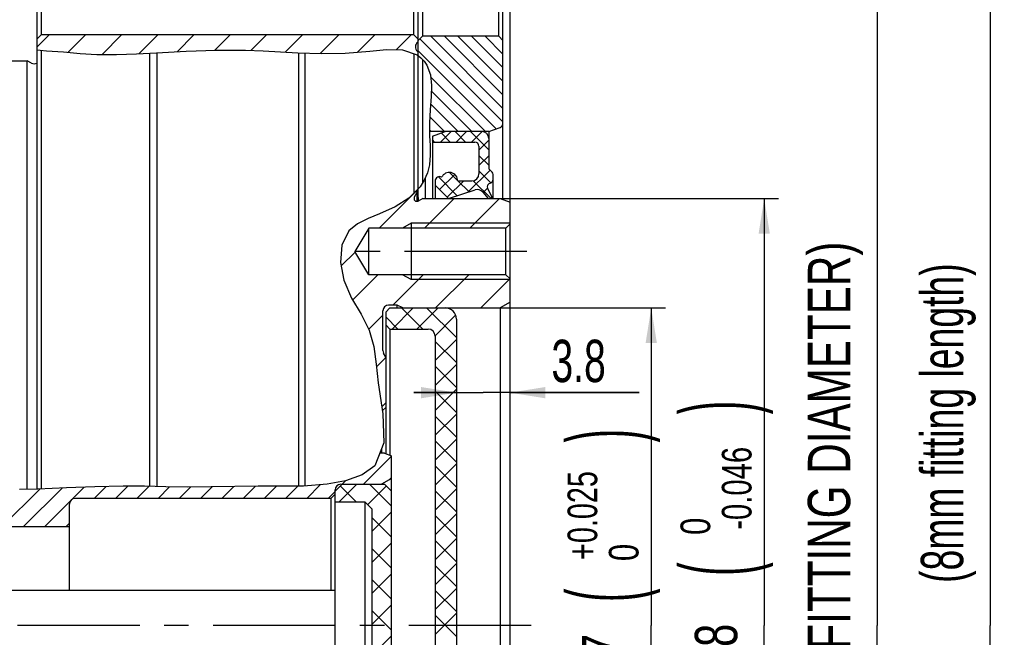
# Model space of a CAD drawing. Header units: millimetres. Extents: x 0 to 420, y 0 to 297.
# Tile 7 of 9: x 211 to 281, y 200 to 244. Entities that reach past the tile are written whole.
import ezdxf
from ezdxf.enums import TextEntityAlignment as Align

# ---------------------------------------------------------------- set-up
doc = ezdxf.new("R2010")
doc.units = ezdxf.units.MM
doc.header["$LTSCALE"] = 23.1
doc.linetypes.add('CENTER', pattern=[0.6, 0.375, -0.075, 0.075, -0.075])
doc.layers.get('0').update_dxf_attribs({"linetype": 'CONTINUOUS'})
for name, color, linetype in [('02___PRT_ALL_AXES', 7, 'CONTINUOUS'), ('02__ASM_ALL_AXES', 7, 'CONTINUOUS'), ('REZVALC', 7, 'CONTINUOUS')]:
    doc.layers.add(name, color=color, linetype=linetype)
doc.styles.get("Standard").update_dxf_attribs({"font": 'txt', "width": 0.8})
doc.styles.add('TEXTSTYLE_1', font='gdt', dxfattribs={"width": 0.8})
doc.dimstyles.new('DIMSTYLE_1', dxfattribs={"dimtxt": 3, "dimasz": 2.5, "dimexe": 1, "dimexo": 0, "dimgap": 0.75, "dimtad": 1, "dimdec": 3, "dimdsep": 46, "dimtxsty": 'Standard', "dimblk": '_FILLED', "dimblk1": '_FILLED', "dimblk2": '_FILLED', "dimcen": 0.09, "dimclrt": 7, "dimadec": 0, "dimazin": 0, "dimtol": 1, "dimtp": 0.025, "dimtfac": 0.7, "dimtdec": 3, "dimtofl": 0, "dimtmove": 0, "dimatfit": 3, "dimldrblk": '_FILLED', "dimfxl": 0, "dimtolj": 1, "dimarcsym": 0})
doc.dimstyles.new('DIMSTYLE_10', dxfattribs={"dimtxt": 3, "dimasz": 2.5, "dimexe": 1, "dimexo": 0, "dimgap": 0.75, "dimtad": 1, "dimdec": 3, "dimdsep": 46, "dimtxsty": 'Standard', "dimblk": '_FILLED', "dimblk1": '_FILLED', "dimblk2": '_FILLED', "dimcen": 0.09, "dimclrt": 7, "dimadec": 0, "dimazin": 0, "dimtp": 0.1, "dimtm": 0.1, "dimtfac": 1, "dimtdec": 3, "dimtofl": 0, "dimtmove": 0, "dimatfit": 3, "dimldrblk": '_FILLED', "dimfxl": 0, "dimtolj": 1, "dimarcsym": 0})
doc.dimstyles.new('DIMSTYLE_2', dxfattribs={"dimtxt": 3, "dimasz": 2.5, "dimexe": 1, "dimexo": 0, "dimgap": 0.75, "dimtad": 1, "dimdec": 3, "dimdsep": 46, "dimtxsty": 'Standard', "dimblk": '_FILLED', "dimblk1": '_FILLED', "dimblk2": '_FILLED', "dimcen": 0.09, "dimclrt": 7, "dimadec": 0, "dimazin": 0, "dimtol": 1, "dimtm": 0.046, "dimtfac": 0.7, "dimtdec": 3, "dimtofl": 0, "dimtmove": 0, "dimatfit": 3, "dimldrblk": '_FILLED', "dimfxl": 0, "dimtolj": 1, "dimarcsym": 0})
doc.dimstyles.new('DIMSTYLE_3', dxfattribs={"dimtxt": 3, "dimasz": 2.5, "dimexe": 1, "dimexo": 0, "dimgap": 0.75, "dimtad": 1, "dimdec": 3, "dimdsep": 46, "dimtxsty": 'Standard', "dimblk": '_FILLED', "dimblk1": '_FILLED', "dimblk2": '_FILLED', "dimcen": 0.09, "dimclrt": 7, "dimadec": 0, "dimazin": 0, "dimtol": 1, "dimtm": 0.1, "dimtfac": 0.7, "dimtdec": 3, "dimtofl": 0, "dimtmove": 0, "dimatfit": 3, "dimldrblk": '_FILLED', "dimfxl": 0, "dimtolj": 1, "dimarcsym": 0})
doc.dimstyles.new('DIMSTYLE_4', dxfattribs={"dimtxt": 3, "dimasz": 2.5, "dimexe": 1, "dimexo": 0, "dimgap": 0.75, "dimtad": 1, "dimdec": 3, "dimdsep": 46, "dimtxsty": 'Standard', "dimblk": '_FILLED', "dimblk1": '_FILLED', "dimblk2": '_FILLED', "dimcen": 0.09, "dimclrt": 7, "dimadec": 0, "dimazin": 0, "dimtol": 1, "dimtm": 0.035, "dimtfac": 0.7, "dimtdec": 3, "dimtofl": 0, "dimtmove": 0, "dimatfit": 3, "dimldrblk": '_FILLED', "dimfxl": 0, "dimtolj": 1, "dimarcsym": 0})
doc.dimstyles.new('DIMSTYLE_7', dxfattribs={"dimtxt": 3, "dimasz": 2.5, "dimexe": 1, "dimexo": 0, "dimgap": 0.75, "dimtad": 1, "dimdec": 3, "dimdsep": 46, "dimtxsty": 'Standard', "dimblk": '_FILLED', "dimblk1": '_FILLED', "dimblk2": '_FILLED', "dimcen": 0.09, "dimclrt": 7, "dimadec": 0, "dimazin": 0, "dimtp": 0.2, "dimtm": 0.2, "dimtfac": 1, "dimtdec": 3, "dimtofl": 0, "dimtmove": 0, "dimatfit": 3, "dimldrblk": '_FILLED', "dimfxl": 0, "dimtolj": 1, "dimarcsym": 0})
doc.dimstyles.new('DIMSTYLE_8', dxfattribs={"dimtxt": 3, "dimasz": 2.5, "dimexe": 1, "dimexo": 0, "dimgap": 0.75, "dimtad": 1, "dimdec": 1, "dimdsep": 46, "dimtxsty": 'Standard', "dimblk": '_FILLED', "dimblk1": '_FILLED', "dimblk2": '_FILLED', "dimcen": 0.09, "dimclrt": 7, "dimadec": 0, "dimazin": 0, "dimtp": 0.3, "dimtm": 0.3, "dimtfac": 1, "dimtdec": 1, "dimtofl": 0, "dimtmove": 0, "dimatfit": 3, "dimldrblk": '_FILLED', "dimfxl": 0, "dimtolj": 1, "dimarcsym": 0})
doc.dimstyles.new('DIMSTYLE_9', dxfattribs={"dimtxt": 3, "dimasz": 2.5, "dimexe": 1, "dimexo": 0, "dimgap": 0.75, "dimtad": 1, "dimdec": 3, "dimdsep": 46, "dimtxsty": 'Standard', "dimblk": '_FILLED', "dimblk1": '_FILLED', "dimblk2": '_FILLED', "dimcen": 0.09, "dimclrt": 7, "dimadec": 0, "dimazin": 0, "dimtp": 0.3, "dimtm": 0.3, "dimtfac": 1, "dimtdec": 3, "dimtofl": 0, "dimtmove": 0, "dimatfit": 3, "dimldrblk": '_FILLED', "dimfxl": 0, "dimtolj": 1, "dimarcsym": 0})

# ---------------------------------------------------------------- blocks, each defined once
blk = doc.blocks.new('_FILLED')
at = {"color": 0, "linetype": 'ByBlock'}
blk.add_solid([(0, 0), (-1, 0.16), (-1, -0.16)], dxfattribs=at)
blk = doc.blocks.new('*D3')
at = {"color": 7, "linetype": 'Continuous'}
for p, q in [((244.815, 223.538), (256.515, 223.538)), ((255.515, 223.538), (255.515, 201.038)), ((255.515, 178.538), (255.515, 201.038)), ((244.815, 178.538), (256.515, 178.538))]:
    blk.add_line(p, q, dxfattribs=at)
at = {"color": 7, "linetype": 'Continuous', "xscale": 2.5, "yscale": 2.5, "zscale": 2.5}
for p, rotation in [((255.515, 223.538), 90), ((255.515, 178.538), 270)]:
    blk.add_blockref('_FILLED', p, dxfattribs=dict(at, rotation=rotation))
at = {"color": 7, "linetype": 'Continuous'}
for s, height, width, p in [(')', 5.025, 0.428571, (254.615, 214.476)), ('+0.025', 2.1, 0.72619, (251.69, 208.824)), (' 0', 2.1, 0.785714, (254.615, 205.899)), ('(', 5.025, 0.428571, (254.615, 203.172)), ('45 H7', 3, 0.771429, (253.603, 196.31))]:
    blk.add_text(s, height=height, rotation=90, dxfattribs=dict(at, width=width)).set_placement(p, align=Align.CENTER)
at = {"color": 7, "linetype": 'Continuous', "style": 'TEXTSTYLE_1'}
blk.add_text('n', height=3, rotation=90, dxfattribs=at).set_placement((253.603, 188.524), align=Align.CENTER)
blk = doc.blocks.new('*D4')
at = {"color": 7, "linetype": 'Continuous'}
for p, q in [((244.815, 231.288), (264.515, 231.288)), ((263.515, 231.288), (263.515, 201.038)), ((263.515, 170.788), (263.515, 201.038)), ((244.815, 170.788), (264.515, 170.788))]:
    blk.add_line(p, q, dxfattribs=at)
at = {"color": 7, "linetype": 'Continuous', "xscale": 2.5, "yscale": 2.5, "zscale": 2.5}
for p, rotation in [((263.515, 231.288), 90), ((263.515, 170.788), 270)]:
    blk.add_blockref('_FILLED', p, dxfattribs=dict(at, rotation=rotation))
at = {"color": 7, "linetype": 'Continuous'}
for s, height, width, p in [(')', 5.025, 0.428571, (262.615, 216.479)), ('-0.046', 2.1, 0.738095, (262.615, 210.753)), (' 0', 2.1, 0.785714, (259.69, 207.753)), ('(', 5.025, 0.428571, (262.615, 205.026)), ('60.5 h8', 3, 0.734694, (261.603, 196.235))]:
    blk.add_text(s, height=height, rotation=90, dxfattribs=dict(at, width=width)).set_placement(p, align=Align.CENTER)
at = {"color": 7, "linetype": 'Continuous', "style": 'TEXTSTYLE_1'}
blk.add_text('n', height=3, rotation=90, dxfattribs=at).set_placement((261.603, 186.521), align=Align.CENTER)
blk = doc.blocks.new('*D5')
at = {"color": 7, "linetype": 'Continuous'}
for p, q in [((244.515, 248.338), (272.515, 248.338)), ((271.515, 248.338), (271.515, 201.038)), ((271.515, 153.738), (271.515, 201.038)), ((244.515, 153.738), (248.466, 153.738)), ((249.585, 153.738), (272.515, 153.738))]:
    blk.add_line(p, q, dxfattribs=at)
at = {"color": 7, "linetype": 'Continuous', "xscale": 2.5, "yscale": 2.5, "zscale": 2.5}
for p, rotation in [((271.515, 248.338), 90), ((271.515, 153.738), 270)]:
    blk.add_blockref('_FILLED', p, dxfattribs=dict(at, rotation=rotation))
at = {"color": 7, "linetype": 'Continuous'}
for s, height, width, p in [(' (NO FITTING DIAMETER)', 3, 0.745671, (269.603, 210.206)), ('-0.1', 2.1, 0.660714, (270.615, 182.824)), (' 0', 2.1, 0.785714, (267.69, 181.699)), ('94.6', 3, 0.732143, (269.603, 175.656))]:
    blk.add_text(s, height=height, rotation=90, dxfattribs=dict(at, width=width)).set_placement(p, align=Align.CENTER)
at = {"color": 7, "linetype": 'Continuous', "style": 'TEXTSTYLE_1'}
blk.add_text('n', height=3, rotation=90, dxfattribs=at).set_placement((269.603, 169.263), align=Align.CENTER)
blk = doc.blocks.new('*D6')
at = {"color": 7, "linetype": 'Continuous'}
for p, q in [((238.715, 248.538), (280.515, 248.538)), ((279.515, 248.538), (279.515, 201.038)), ((279.515, 153.538), (279.515, 201.038)), ((238.715, 153.538), (248.62, 153.538)), ((249.826, 153.538), (280.515, 153.538))]:
    blk.add_line(p, q, dxfattribs=at)
at = {"color": 7, "linetype": 'Continuous', "xscale": 2.5, "yscale": 2.5, "zscale": 2.5}
for p, rotation in [((279.515, 248.538), 90), ((279.515, 153.538), 270)]:
    blk.add_blockref('_FILLED', p, dxfattribs=dict(at, rotation=rotation))
at = {"color": 7, "linetype": 'Continuous'}
for s, height, width, p in [('(8mm fitting length)', 3, 0.659524, (277.603, 215.371)), (')', 5.025, 0.428571, (278.615, 194.508)), ('-0.035', 2.1, 0.714286, (278.615, 188.931)), (' 0', 2.1, 0.785714, (275.69, 186.081)), ('(', 5.025, 0.428571, (278.615, 183.354)), ('95 h7', 3, 0.757143, (277.603, 176.599))]:
    blk.add_text(s, height=height, rotation=90, dxfattribs=dict(at, width=width)).set_placement(p, align=Align.CENTER)
at = {"color": 7, "linetype": 'Continuous', "style": 'TEXTSTYLE_1'}
blk.add_text('n', height=3, rotation=90, dxfattribs=at).set_placement((277.603, 168.921), align=Align.CENTER)
blk = doc.blocks.new('*D11')
at = {"color": 7, "linetype": 'Continuous'}
for p, q in [((205.015, 241.038), (205.015, 253.538)), ((212.015, 248.238), (212.015, 253.538)), ((205.015, 252.538), (208.515, 252.538)), ((212.015, 252.538), (208.515, 252.538))]:
    blk.add_line(p, q, dxfattribs=at)
at = {"color": 7, "linetype": 'Continuous', "xscale": 2.5, "yscale": 2.5, "zscale": 2.5, "rotation": 180}
blk.add_blockref('_FILLED', (205.015, 252.538), dxfattribs=at)
at = {"color": 7, "linetype": 'Continuous', "xscale": 2.5, "yscale": 2.5, "zscale": 2.5}
blk.add_blockref('_FILLED', (212.015, 252.538), dxfattribs=at)
at = {"color": 7, "linetype": 'Continuous', "width": 0.785714}
blk.add_text('7', height=3, dxfattribs=at).set_placement((208.515, 253.288), align=Align.CENTER)
blk = doc.blocks.new('*D12')
at = {"color": 7, "linetype": 'Continuous'}
for p, q in [((184.015, 240.788), (184.015, 273.938)), ((245.515, 231.034), (245.515, 273.938)), ((184.015, 272.938), (214.765, 272.938)), ((245.515, 272.938), (214.765, 272.938))]:
    blk.add_line(p, q, dxfattribs=at)
at = {"color": 7, "linetype": 'Continuous', "xscale": 2.5, "yscale": 2.5, "zscale": 2.5, "rotation": 180}
blk.add_blockref('_FILLED', (184.015, 272.938), dxfattribs=at)
at = {"color": 7, "linetype": 'Continuous', "xscale": 2.5, "yscale": 2.5, "zscale": 2.5}
blk.add_blockref('_FILLED', (245.515, 272.938), dxfattribs=at)
at = {"color": 7, "linetype": 'Continuous', "width": 0.660714}
blk.add_text('61.5', height=3, dxfattribs=at).set_placement((214.765, 273.688), align=Align.CENTER)
blk = doc.blocks.new('*D13')
at = {"color": 7, "linetype": 'Continuous'}
for p, q in [((212.015, 248.238), (212.015, 266.538)), ((245.515, 178.134), (245.515, 266.538)), ((212.015, 265.538), (228.765, 265.538)), ((245.515, 265.538), (228.765, 265.538))]:
    blk.add_line(p, q, dxfattribs=at)
at = {"color": 7, "linetype": 'Continuous', "xscale": 2.5, "yscale": 2.5, "zscale": 2.5, "rotation": 180}
blk.add_blockref('_FILLED', (212.015, 265.538), dxfattribs=at)
at = {"color": 7, "linetype": 'Continuous', "xscale": 2.5, "yscale": 2.5, "zscale": 2.5}
blk.add_blockref('_FILLED', (245.515, 265.538), dxfattribs=at)
at = {"color": 7, "linetype": 'Continuous', "width": 0.678571}
blk.add_text('33.5', height=3, dxfattribs=at).set_placement((228.765, 266.288), align=Align.CENTER)
blk = doc.blocks.new('*D14')
at = {"color": 7, "linetype": 'Continuous'}
for p, q in [((245.015, 242.488), (245.015, 253.538)), ((245.515, 178.134), (245.515, 253.538)), ((245.015, 252.538), (242.015, 252.538)), ((242.015, 252.538), (245.265, 252.538)), ((256.694, 252.538), (245.265, 252.538)), ((245.515, 252.538), (256.694, 252.538))]:
    blk.add_line(p, q, dxfattribs=at)
at = {"color": 7, "linetype": 'Continuous', "xscale": 2.5, "yscale": 2.5, "zscale": 2.5}
blk.add_blockref('_FILLED', (245.015, 252.538), dxfattribs=at)
at = {"color": 7, "linetype": 'Continuous', "xscale": 2.5, "yscale": 2.5, "zscale": 2.5, "rotation": 180}
blk.add_blockref('_FILLED', (245.515, 252.538), dxfattribs=at)
at = {"color": 7, "linetype": 'Continuous', "width": 0.690476}
blk.add_text('0.5', height=3, dxfattribs=at).set_placement((250.48, 253.288))
blk = doc.blocks.new('*D25')
at = {"color": 7, "linetype": 'Continuous'}
for p, q in [((241.715, 217.53), (238.715, 217.53)), ((238.715, 217.53), (243.615, 217.53)), ((254.662, 217.53), (243.615, 217.53)), ((245.515, 217.53), (254.662, 217.53))]:
    blk.add_line(p, q, dxfattribs=at)
at = {"color": 7, "linetype": 'Continuous', "xscale": 2.5, "yscale": 2.5, "zscale": 2.5}
blk.add_blockref('_FILLED', (241.715, 217.53), dxfattribs=at)
at = {"color": 7, "linetype": 'Continuous', "xscale": 2.5, "yscale": 2.5, "zscale": 2.5, "rotation": 180}
blk.add_blockref('_FILLED', (245.515, 217.53), dxfattribs=at)
at = {"color": 7, "linetype": 'Continuous', "width": 0.690476}
blk.add_text('3.8', height=3, dxfattribs=at).set_placement((248.447, 218.28))

msp = doc.modelspace()

# ---------------------------------------------------------------- linework, layer by layer
at = {"color": 7, "linetype": 'Continuous'}
for p, q in [((212.0154, 248.2384), (212.0154, 210.6925)), ((239.0154, 231.3722), (239.0154, 248.2384)), ((245.0154, 231.2156), (245.0154, 248.1564)), ((212.3154, 247.1884), (212.3154, 242.8884)), ((238.7154, 242.8884), (238.7154, 247.1884)), ((239.3154, 247.2884), (239.3154, 242.7884)), ((244.7154, 242.7884), (244.7154, 247.2884)), ((212.0154, 242.5884), (212.3154, 242.8884)), ((212.887, 242.8884), (212.0154, 242.0168)), ((238.7154, 242.8884), (212.3154, 242.8884)), ((215.4495, 242.8884), (214.21, 241.6489)), ((218.012, 242.8884), (216.627, 241.5034)), ((220.5745, 242.8884), (219.2356, 241.5495)), ((223.137, 242.8884), (221.9447, 241.6961)), ((225.6995, 242.8884), (224.6138, 241.8026)), ((228.262, 242.8884), (227.1598, 241.7862)), ((230.8245, 242.8884), (229.6013, 241.6652)), ((233.387, 242.8884), (232.0689, 241.5703)), ((235.9495, 242.8884), (234.7228, 241.6616)), ((238.512, 242.8884), (237.4667, 241.8431)), ((239.0154, 242.5884), (238.7154, 242.8884)), ((239.3154, 242.7884), (239.0154, 242.4884)), ((244.7154, 242.7884), (239.3154, 242.7884)), ((239.9066, 242.7884), (245.0154, 237.6796)), ((240.8681, 242.7884), (245.0154, 238.6412)), ((241.8297, 242.7884), (245.0154, 239.6027)), ((242.7912, 242.7884), (245.0154, 240.5642)), ((243.7528, 242.7884), (245.0154, 241.5258)), ((244.7143, 242.7884), (245.0154, 242.4873)), ((244.7154, 242.7884), (245.0154, 242.4884)), ((238.9954, 242.3738), (239.0154, 242.3868)), ((239.1302, 242.6032), (245.0154, 236.7181)), ((212.0154, 241.8259), (212.2414, 241.7941)), ((212.2414, 241.7941), (212.6858, 241.7644)), ((212.3154, 241.7891), (212.3154, 210.7035)), ((212.6858, 241.7644), (213.8897, 241.6754)), ((213.8897, 241.6754), (215.0752, 241.5773)), ((215.0752, 241.5773), (216.2562, 241.5068)), ((216.2562, 241.5068), (217.6617, 241.4939)), ((217.6617, 241.4939), (219.0746, 241.5408)), ((219.0746, 241.5408), (220.4892, 241.6172)), ((220.0154, 210.8854), (220.0154, 241.5916)), ((220.4892, 241.6172), (222.5877, 241.7309)), ((220.4956, 241.6175), (220.4956, 210.8743)), ((222.5877, 241.7309), (224.6836, 241.8051)), ((224.6836, 241.8051), (226.7834, 241.8012)), ((226.7834, 241.8012), (228.0278, 241.7515)), ((228.0278, 241.7515), (229.2692, 241.6829)), ((229.2692, 241.6829), (230.5011, 241.6172)), ((230.5011, 241.6172), (232.1652, 241.5674)), ((230.5351, 241.6162), (230.5351, 210.9098)), ((231.0154, 210.9243), (231.0154, 241.6018)), ((232.1652, 241.5674), (233.8436, 241.5941)), ((233.8436, 241.5941), (235.5806, 241.7276)), ((235.5806, 241.7276), (236.7666, 241.854)), ((236.7666, 241.854), (237.9117, 241.8361)), ((237.9117, 241.8361), (238.9302, 241.4699)), ((238.7154, 241.5472), (238.7154, 231.6784)), ((238.9302, 241.4699), (239.1986, 241.2624)), ((238.9728, 241.7189), (239.0154, 241.6868)), ((239.0154, 241.7565), (244.5419, 236.23)), ((239.1986, 241.2624), (239.4357, 241.0138)), ((209.2154, 241.0384), (211.3333, 241.0384)), ((211.3333, 210.6773), (211.3333, 241.0384)), ((211.6307, 240.8836), (211.3333, 241.0384)), ((239.3154, 241.1399), (239.3154, 232.3852)), ((239.4357, 241.0138), (239.6296, 240.7338)), ((239.6296, 240.7338), (239.8804, 240.0459)), ((239.8804, 240.0459), (239.9505, 239.2954)), ((239.8924, 239.918), (243.772, 236.0384)), ((239.9505, 239.2954), (239.924, 238.5253)), ((239.924, 238.5253), (239.8616, 237.5791)), ((239.9373, 238.9116), (242.8104, 236.0384)), ((239.8892, 237.9981), (241.8489, 236.0384)), ((239.8616, 237.5791), (239.8136, 236.6526)), ((239.8362, 237.0896), (240.8874, 236.0384)), ((239.8136, 236.6526), (239.8136, 235.7278)), ((239.8136, 236.1506), (239.9258, 236.0384)), ((244.0154, 236.0384), (239.8136, 236.0384)), ((239.8136, 235.7278), (239.8514, 235.0401)), ((240.0154, 235.7108), (240.9154, 236.0384)), ((240.0154, 235.7108), (240.0154, 231.2884)), ((241.3441, 236.0384), (240.5941, 235.2884)), ((241.2759, 235.2884), (240.6298, 235.9345)), ((242.3736, 235.2884), (241.6236, 236.0384)), ((242.4418, 236.0384), (241.6918, 235.2884)), ((244.0154, 234.7444), (242.7214, 236.0384)), ((243.5387, 236.0375), (242.7896, 235.2884)), ((244.0154, 236.0384), (244.818, 236.3305)), ((244.0154, 236.0384), (244.0154, 233.3884)), ((239.8514, 235.0401), (239.872, 234.3507)), ((240.1781, 235.2884), (240.0154, 235.4511)), ((240.0154, 235.2884), (243.0154, 235.2884)), ((244.0154, 235.4164), (243.3154, 234.7164)), ((243.3154, 234.9884), (243.3154, 233.0384)), ((239.872, 234.3507), (239.8136, 233.6666)), ((244.0154, 233.6466), (243.3154, 234.3466)), ((244.0154, 234.3187), (243.3154, 233.6187)), ((239.8136, 233.6666), (239.6721, 233.1194)), ((239.6721, 233.1194), (239.4477, 232.5982)), ((241.5986, 232.9996), (240.5264, 231.9274)), ((241.8148, 232.554), (241.231, 233.1378)), ((244.0991, 233.3047), (242.5244, 231.73)), ((244.16, 232.4043), (243.3154, 233.2489)), ((244.0154, 233.3884), (244.2422, 233.1616)), ((244.3154, 231.2884), (244.3154, 232.9849)), ((239.4477, 232.5982), (239.1511, 232.1206)), ((239.5154, 232.7555), (239.5154, 231.2884)), ((240.2154, 232.5382), (240.2154, 231.2884)), ((240.2154, 232.2384), (241.1654, 231.2884)), ((241.7822, 231.4888), (240.442, 232.829)), ((242.2351, 232.5384), (241.0752, 231.3785)), ((241.8154, 232.5384), (242.8154, 232.5384)), ((242.6107, 231.758), (241.8304, 232.5384)), ((244.1781, 231.2884), (242.9172, 232.5493)), ((244.0458, 232.3486), (244.175, 232.4116)), ((238.9154, 231.8586), (236.2452, 229.1884)), ((239.1511, 232.1206), (238.3581, 231.3158)), ((238.9154, 231.7215), (238.738, 231.3808)), ((238.9154, 231.8814), (238.9154, 231.0887)), ((241.1654, 231.2884), (243.0448, 231.8991)), ((243.5823, 231.7449), (243.9654, 231.2884)), ((243.9234, 232.0311), (243.6073, 231.7151)), ((243.9313, 232.0131), (244.2154, 231.4384)), ((238.3581, 231.3158), (237.3773, 230.7007)), ((239.3485, 231.2884), (239.0077, 231.111)), ((239.0154, 231.2107), (239.0154, 231.115)), ((239.3485, 231.2884), (244.8154, 231.2884)), ((241.5594, 231.2884), (239.4594, 229.1884)), ((244.7736, 231.2884), (242.6736, 229.1884)), ((244.2154, 231.4384), (244.2154, 231.2884)), ((244.8154, 231.2884), (245.5154, 231.0336)), ((245.5154, 171.0432), (245.5154, 231.0336)), ((236.28, 230.2066), (235.4662, 229.8778)), ((237.3773, 230.7007), (236.28, 230.2066)), ((234.7139, 229.4987), (234.1083, 228.9919)), ((235.4662, 229.8778), (234.7139, 229.4987)), ((238.5154, 229.5384), (237.9092, 229.1884)), ((238.5154, 229.5384), (238.5154, 225.5384)), ((245.5154, 229.5384), (238.5154, 229.5384)), ((245.5154, 229.4884), (245.2154, 229.1884)), ((234.1083, 228.9919), (233.6164, 227.977)), ((235.5154, 229.1884), (234.524, 227.5384)), ((235.5154, 225.8884), (235.5154, 229.1884)), ((245.2154, 229.1884), (235.5154, 229.1884)), ((245.2154, 225.8884), (245.2154, 229.1884)), ((233.6164, 227.977), (233.5194, 226.7467)), ((234.5507, 227.4939), (233.5635, 226.5067)), ((235.5154, 225.8884), (234.524, 227.5384)), ((233.5194, 226.7467), (233.7494, 225.4951)), ((233.7494, 225.4951), (234.2988, 224.2345)), ((236.1594, 225.8884), (234.3749, 224.1039)), ((245.2154, 225.8884), (235.5154, 225.8884)), ((239.3736, 225.8884), (237.2236, 223.7384)), ((238.5154, 225.5384), (237.9092, 225.8884)), ((245.5154, 225.5384), (238.5154, 225.5384)), ((242.5879, 225.8884), (240.2379, 223.5384)), ((245.5088, 225.595), (243.4521, 223.5384)), ((245.5154, 225.5884), (245.2154, 225.8884)), ((234.2988, 224.2345), (234.9675, 223.0887)), ((245.5154, 223.9425), (244.8154, 223.5384)), ((236.5154, 220.5205), (236.5154, 223.3384)), ((237.0154, 223.5384), (236.7154, 223.2384)), ((236.7154, 223.2384), (236.7154, 213.2056)), ((237.5312, 223.7384), (236.9154, 223.7384)), ((237.0154, 223.5384), (244.8154, 223.5384)), ((238.6602, 223.5384), (237.1602, 222.0384)), ((237.5312, 223.5384), (237.5312, 223.7384)), ((237.9154, 223.5384), (237.5312, 223.7384)), ((239.3414, 222.0384), (237.8414, 223.5384)), ((240.4246, 223.5384), (238.9246, 222.0384)), ((241.7154, 221.4288), (239.6058, 223.5384)), ((244.8154, 223.5384), (244.8154, 178.5384)), ((234.9675, 223.0887), (235.5438, 221.9523)), ((236.5154, 223.0302), (235.508, 222.0228)), ((237.5769, 222.0384), (236.7154, 222.9)), ((241.6645, 223.0138), (240.2134, 221.5628)), ((241.7154, 222.7384), (241.7154, 179.3384)), ((235.5438, 221.9523), (235.8645, 220.7989)), ((236.7154, 222.3384), (237.0154, 222.0384)), ((237.0154, 222.0384), (237.0154, 213.0965)), ((237.0154, 222.0384), (239.7154, 222.0384)), ((240.2154, 221.5384), (240.2154, 180.5384)), ((241.7154, 221.3003), (240.2154, 219.8003)), ((241.7154, 219.6644), (240.2154, 221.1644)), ((235.8645, 220.7989), (236.0356, 219.5581)), ((236.7154, 220.0384), (236.5606, 220.3358)), ((236.7154, 220.0159), (236.0577, 219.3582)), ((236.0356, 219.5581), (236.1828, 218.2292)), ((241.7154, 219.5359), (240.2154, 218.0359)), ((241.7154, 217.9), (240.2154, 219.4)), ((236.1828, 218.2292), (236.5017, 216.0376)), ((241.7154, 217.7714), (240.2154, 216.2714)), ((241.7154, 216.1355), (240.2154, 217.6355)), ((236.7154, 216.8017), (236.4318, 216.5181)), ((236.7154, 216.4884), (236.4716, 216.2446)), ((236.5017, 216.0376), (236.5859, 213.9654)), ((241.7154, 216.007), (240.2154, 214.507)), ((241.7154, 214.3711), (240.2154, 215.8711)), ((241.7154, 214.2426), (240.2154, 212.7426)), ((241.7154, 212.6067), (240.2154, 214.1067)), ((236.5859, 213.9654), (235.9536, 212.3476)), ((236.4154, 213.5292), (236.4154, 213.2384)), ((237.1254, 213.0259), (235.1379, 211.0384)), ((236.6254, 213.2384), (236.3018, 213.2384)), ((236.6254, 213.2384), (237.1254, 213.0564)), ((237.1254, 189.0204), (237.1254, 213.0564)), ((235.9536, 212.3476), (235.0487, 211.7002)), ((241.7154, 212.4781), (240.2154, 210.9781)), ((241.7154, 210.8422), (240.2154, 212.3422)), ((233.8646, 211.2894), (232.5747, 211.0535)), ((233.8942, 211.2997), (233.6329, 211.0384)), ((235.0487, 211.7002), (233.8646, 211.2894)), ((237.1254, 211.4425), (236.4254, 211.0384)), ((237.1254, 211.5209), (236.94, 211.3355)), ((212.2241, 210.6997), (209.5627, 208.0384)), ((212.0856, 210.6941), (210.7756, 210.6649)), ((213.7934, 210.764), (211.0678, 208.0384)), ((214.1105, 210.777), (212.0856, 210.6941)), ((216.12, 210.8651), (214.1105, 210.777)), ((215.3664, 210.8321), (214.5095, 209.9751)), ((216.9223, 210.883), (216.0778, 210.0384)), ((218.1245, 210.9097), (216.12, 210.8651)), ((218.4508, 210.9064), (217.5828, 210.0384)), ((219.6296, 210.8943), (218.1245, 210.9097)), ((219.9366, 210.8872), (219.0878, 210.0384)), ((221.1389, 210.8595), (219.6296, 210.8943)), ((221.41, 210.8556), (220.5928, 210.0384)), ((222.6537, 210.8378), (221.1389, 210.8595)), ((222.8998, 210.8404), (222.0978, 210.0384)), ((224.342, 210.8551), (222.6537, 210.8378)), ((224.4213, 210.8568), (223.6028, 210.0384)), ((226.0242, 210.8915), (224.342, 210.8551)), ((225.9595, 210.8901), (225.1078, 210.0384)), ((227.6861, 210.9097), (226.0242, 210.8915)), ((227.4819, 210.9075), (226.6128, 210.0384)), ((229.2788, 210.8948), (227.6861, 210.9097)), ((228.9771, 210.8977), (228.1179, 210.0384)), ((230.891, 210.914), (229.2788, 210.8948)), ((230.4937, 210.9093), (229.6229, 210.0384)), ((232.5747, 211.0535), (230.891, 210.914)), ((232.104, 211.0145), (231.1279, 210.0384)), ((233.1254, 210.5384), (233.6254, 211.0384)), ((233.1254, 191.4384), (233.1254, 210.6384)), ((234.6765, 211.0384), (233.4265, 209.7884)), ((234.6271, 209.7884), (233.5012, 210.9143)), ((233.5254, 211.0384), (236.6254, 211.0384)), ((236.7495, 210.9143), (235.4245, 209.5893)), ((237.1254, 209.4873), (235.5743, 211.0384)), ((236.6254, 211.0384), (237.1254, 210.5384)), ((241.7154, 210.7137), (240.2154, 209.2137)), ((241.7154, 209.0778), (240.2154, 210.5778)), ((232.8254, 210.0384), (214.7254, 210.0384)), ((233.1254, 210.5309), (232.6329, 210.0384)), ((232.8254, 210.0384), (233.1254, 210.3384)), ((232.8254, 210.0384), (232.8254, 203.5384)), ((214.3887, 209.8543), (212.5728, 208.0384)), ((214.3254, 203.5384), (214.3254, 209.6384)), ((233.1254, 209.7884), (235.2254, 209.7884)), ((235.2254, 209.7884), (235.2254, 192.2884)), ((235.2254, 209.7884), (235.7254, 209.2884)), ((235.7254, 209.2884), (235.7254, 192.7884)), ((237.1254, 209.0929), (235.7254, 207.6929)), ((237.1254, 207.2901), (235.7254, 208.6901)), ((241.7154, 208.9493), (240.2154, 207.4493)), ((241.7154, 207.3134), (240.2154, 208.8134)), ((187.0254, 208.0384), (214.3254, 208.0384)), ((214.3254, 208.286), (214.0778, 208.0384)), ((241.7154, 207.1849), (240.2154, 205.6849)), ((237.1254, 206.8957), (235.7254, 205.4957)), ((237.1254, 205.0929), (235.7254, 206.4929)), ((241.7154, 205.5489), (240.2154, 207.0489)), ((241.7154, 205.4204), (240.2154, 203.9204)), ((241.7154, 203.7845), (240.2154, 205.2845)), ((237.1254, 204.6985), (235.7254, 203.2985)), ((237.1254, 202.8957), (235.7254, 204.2957)), ((241.7154, 203.656), (240.2154, 202.156)), ((186.3254, 203.5384), (233.1254, 203.5384)), ((241.7154, 202.0201), (240.2154, 203.5201)), ((237.1254, 202.5013), (235.7254, 201.1013)), ((237.1254, 200.6985), (235.7254, 202.0985)), ((241.7154, 201.8916), (240.2154, 200.3916)), ((241.7154, 200.2556), (240.2154, 201.7556)), ((237.1254, 200.3042), (235.7254, 198.9042))]:
    msp.add_line(p, q, dxfattribs=at)
for centre, radius, start, end in [((239.2134, 242.0384), 0.4, 123.019573, 233.019573), ((211.8154, 241.2384), 0.4, 242.5, 300.013333), ((244.7154, 236.6124), 0.3, 290, 360), ((243.5154, 235.5384), 0.5, 0, 90), ((243.0154, 234.9884), 0.3, 0, 90), ((241.2154, 232.5384), 0.6, 0, 154.810007), ((242.8154, 233.0384), 0.5, 270, 360), ((244.0654, 232.9849), 0.25, 0, 45), ((240.5154, 232.5382), 0.3, 58.430629, 180), ((244.1554, 232.1239), 0.25, 116, 206.304085), ((244.0654, 232.6363), 0.25, 296, 360), ((243.1993, 231.4235), 0.5, 40, 108), ((238.9154, 231.2884), 0.2, 152.5, 297.5), ((236.9154, 223.3384), 0.4, 90, 180), ((240.9154, 222.7384), 0.8, 0, 90), ((239.7154, 221.5384), 0.5, 0, 90), ((236.9154, 220.5205), 0.4, 180, 207.5), ((233.5254, 210.6384), 0.4, 90, 180), ((214.7254, 209.6384), 0.4, 90, 180)]:
    msp.add_arc(centre, radius, start, end, dxfattribs=at)
at = {"layer": '02___PRT_ALL_AXES', "color": 7, "linetype": 'CENTER'}
for p, q in [((246.7154, 227.5384), (234.0154, 227.5384)), ((246.7154, 201.0384), (241.0154, 201.0384))]:
    msp.add_line(p, q, dxfattribs=at)
at = {"layer": '02__ASM_ALL_AXES', "color": 7, "linetype": 'CENTER'}
msp.add_line((247.0154, 201.0384), (182.5154, 201.0384), dxfattribs=at)
at = {"layer": 'REZVALC', "color": 7, "linetype": 'Continuous'}
for p, q in [((239.0071, 231.1111), (239.0108, 231.1321)), ((239.0108, 231.1321), (239.0154, 231.2107)), ((239.0154, 231.3722), (239.0154, 231.2107))]:
    msp.add_line(p, q, dxfattribs=at)

# ---------------------------------------------------------------- dimensions: what is measured, and where the dimension line sits
at = {"color": 7, "linetype": 'Continuous'}
for base, p1, p2, dimstyle, picture, middle in [((245.5154, 272.9383), (184.0154, 240.7884), (245.5154, 231.0336), 'DIMSTYLE_8', '*D12', (214.3368, 272.9383)), ((212.0154, 252.5384), (205.0154, 241.0384), (212.0154, 248.2384), 'DIMSTYLE_7', '*D11', (208.0868, 252.5384)), ((245.5154, 217.5305), (241.7154, 222.7384), (245.5154, 178.1343), 'DIMSTYLE_10', '*D25', (251.126, 217.5305))]:
    dim = msp.add_linear_dim(base=base, p1=p1, p2=p2, dimstyle=dimstyle, dxfattribs=at)
    dim.commit()
    dim.dimension.update_dxf_attribs({"geometry": picture, "text_midpoint": middle, "dimtype": 160})
for base, p2, dimstyle, picture, middle in [((212.0154, 265.5384), (212.0154, 248.2384), 'DIMSTYLE_9', '*D13', (228.3368, 265.5384)), ((245.0154, 252.5384), (245.0154, 242.4884), 'DIMSTYLE_10', '*D14', (253.1582, 252.5384))]:
    dim = msp.add_linear_dim(base=base, p1=(245.5154, 178.1343), p2=p2, angle=180, dimstyle=dimstyle, dxfattribs=at)
    dim.commit()
    dim.dimension.update_dxf_attribs({"geometry": picture, "text_midpoint": middle, "dimtype": 160})
for base, p1, p2, angle, text, dimstyle, override, picture, middle in [((279.5154, 248.5384), (238.7154, 153.5384), (238.7154, 248.5384), 90, '%%c<>(8mm fitting length)', 'DIMSTYLE_4', {"dimpost": '<>h7'}, '*D6', (279.5154, 201.0384)), ((263.5154, 231.2884), (244.8154, 170.7884), (244.8154, 231.2884), 90, '%%c<>', 'DIMSTYLE_2', {"dimpost": '<>h8'}, '*D4', (263.5154, 201.0384)), ((255.5154, 178.5384), (244.8154, 223.5384), (244.8154, 178.5384), 270, '%%c<>', 'DIMSTYLE_1', {"dimpost": '<>H7'}, '*D3', (255.5154, 201.0384))]:
    dim = msp.add_linear_dim(base=base, p1=p1, p2=p2, angle=angle, text=text, dimstyle=dimstyle, override=override, dxfattribs=at)
    dim.commit()
    dim.dimension.update_dxf_attribs({"geometry": picture, "text_midpoint": middle, "dimtype": 160})
dim = msp.add_linear_dim(base=(271.5154, 153.7384), p1=(244.5154, 248.3384), p2=(244.5154, 153.7384), angle=270, text='%%c<> (NO FITTING DIAMETER)', dimstyle='DIMSTYLE_3', dxfattribs=at)
dim.commit()
dim.dimension.update_dxf_attribs({"geometry": '*D5', "text_midpoint": (271.5154, 201.0384), "dimtype": 160})

doc.saveas('drawing.dxf')
